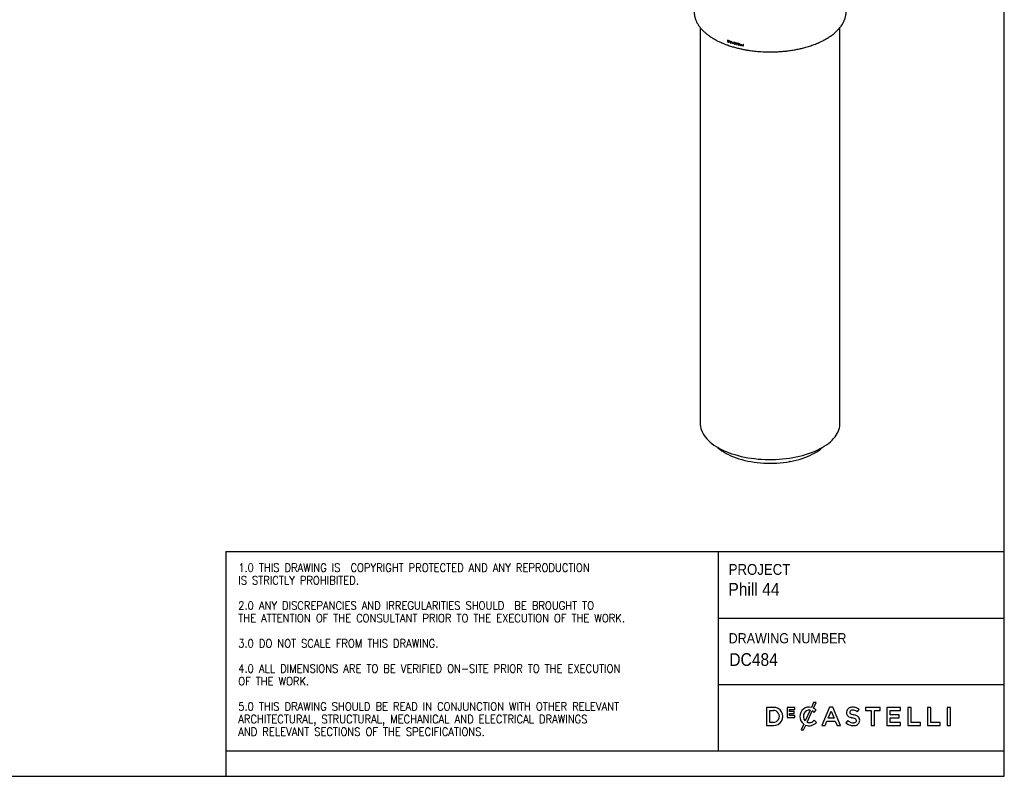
# Model space of a CAD drawing. Header units: millimetres. Extents: x 116 to 4234, y 95 to 2977.
# Tile 2 of 3: x 2297 to 4234, y 95 to 1582. Entities that reach past the tile are written whole.
import ezdxf

# ---------------------------------------------------------------- set-up
doc = ezdxf.new("R2010")
doc.units = ezdxf.units.MM
doc.header["$LTSCALE"] = 10
doc.linetypes.add('SLD-Solido', pattern=[0])
doc.layers.add('NOTE', color=3, linetype='SLD-Solido')
doc.layers.add('SCHIZZI', color=9, linetype='Continuous')
doc.styles.add('SLDTEXTSTYLE0', font='Gothic.ttf', dxfattribs={"width": 0.913})
doc.styles.add('SLDTEXTSTYLE1', font='romans__.ttf', dxfattribs={"width": 0.893})

msp = doc.modelspace()

# ---------------------------------------------------------------- linework, layer by layer
for p, q in [((3635.5, 1566.87), (3635.5, 788.32)), ((3910.5, 788.32), (3910.5, 1566.89)), ((3690.44, 1541.35), (3689.34, 1541.73)), ((3689.34, 1541.73), (3689.34, 1538.82)), ((3689.45, 1538.9), (3689.34, 1538.82)), ((3689.34, 1538.82), (3690.62, 1538.37)), ((3689.45, 1541.82), (3689.45, 1538.9)), ((3689.45, 1538.9), (3690.73, 1538.46)), ((3689.7, 1541.24), (3689.69, 1539.06)), ((3689.69, 1539.06), (3690.6, 1538.75)), ((3689.81, 1541.33), (3689.7, 1541.24)), ((3690.44, 1540.99), (3689.7, 1541.24)), ((3690.55, 1541.07), (3689.81, 1541.33)), ((3690.6, 1541.29), (3690.44, 1541.35)), ((3690.55, 1541.07), (3690.44, 1540.99)), ((3690.58, 1540.93), (3690.44, 1540.99)), ((3690.69, 1541.02), (3690.55, 1541.07)), ((3690.69, 1541.02), (3690.58, 1540.93)), ((3690.73, 1538.46), (3690.62, 1538.37)), ((3691.48, 1540.36), (3691.37, 1540.28)), ((3691.61, 1539.11), (3691.51, 1539.02)), ((3691.93, 1538.82), (3691.82, 1538.73)), ((3693.91, 1540.2), (3692.74, 1540.58)), ((3692.74, 1540.58), (3692.74, 1538.95)), ((3692.84, 1539.03), (3692.74, 1538.95)), ((3692.74, 1538.95), (3693.91, 1538.57)), ((3692.85, 1540.67), (3692.84, 1539.03)), ((3692.84, 1539.03), (3694.01, 1538.65)), ((3693.07, 1540.38), (3692.96, 1540.29)), ((3692.96, 1539.81), (3692.96, 1540.29)), ((3692.96, 1540.29), (3693.91, 1539.98)), ((3693.91, 1539.5), (3692.96, 1539.81)), ((3693.07, 1539.67), (3692.96, 1539.59)), ((3692.96, 1539.09), (3692.96, 1539.59)), ((3692.96, 1539.59), (3693.91, 1539.28)), ((3693.91, 1538.79), (3692.96, 1539.09)), ((3693.07, 1540.38), (3694.02, 1540.07)), ((3693.07, 1539.67), (3694.02, 1539.37)), ((3693.91, 1539.98), (3693.91, 1540.2)), ((3693.91, 1539.28), (3693.91, 1539.5)), ((3693.91, 1538.57), (3693.91, 1538.79)), ((3694.88, 1538.3), (3694.78, 1538.21)), ((3695.41, 1537.04), (3695.05, 1536.33)), ((3695.15, 1536.42), (3695.05, 1536.33)), ((3695.05, 1536.33), (3695.45, 1536.21)), ((3695.52, 1537.12), (3695.15, 1536.42)), ((3695.15, 1536.42), (3695.55, 1536.29)), ((3695.52, 1537.12), (3695.41, 1537.04)), ((3695.45, 1536.21), (3695.75, 1536.77)), ((3695.57, 1537.33), (3696.48, 1539.06)), ((3695.67, 1537.42), (3695.57, 1537.33)), ((3695.76, 1539.69), (3695.66, 1539.6)), ((3695.67, 1537.42), (3696.58, 1539.15)), ((3695.85, 1536.86), (3695.75, 1536.77)), ((3695.9, 1539.3), (3695.8, 1539.22)), ((3695.9, 1537.07), (3696.82, 1538.81)), ((3696.13, 1536.71), (3696.03, 1536.62)), ((3696.58, 1539.15), (3696.48, 1539.06)), ((3696.94, 1539.94), (3696.63, 1539.35)), ((3696.73, 1539.44), (3696.63, 1539.35)), ((3697.04, 1540.02), (3696.73, 1539.44)), ((3696.92, 1538.9), (3696.82, 1538.81)), ((3697.34, 1539.81), (3696.94, 1539.94)), ((3696.97, 1539.1), (3697.34, 1539.81)), ((3697.03, 1538.57), (3697.27, 1538.78)), ((3697.13, 1538.66), (3697.03, 1538.57)), ((3697.27, 1536.67), (3697.03, 1537.03)), ((3697.13, 1538.66), (3697.37, 1538.87)), ((3699.72, 1538.48), (3698.38, 1535.91)), ((3698.48, 1536), (3698.38, 1535.91)), ((3698.38, 1535.91), (3698.79, 1535.79)), ((3699.81, 1538.57), (3698.48, 1536)), ((3698.48, 1536), (3698.89, 1535.88)), ((3698.79, 1535.79), (3699.21, 1536.6)), ((3699.31, 1536.69), (3699.21, 1536.6)), ((3699.21, 1536.6), (3700.63, 1536.19)), ((3699.31, 1536.69), (3700.73, 1536.28)), ((3699.92, 1537.97), (3699.38, 1536.92)), ((3699.38, 1536.92), (3700.47, 1536.6)), ((3700.12, 1538.37), (3699.72, 1538.48)), ((3700.02, 1538.06), (3699.92, 1537.97)), ((3700.47, 1536.6), (3699.92, 1537.97)), ((3700.56, 1536.69), (3700.02, 1538.06)), ((3701.47, 1535.02), (3700.12, 1538.37)), ((3700.56, 1536.69), (3700.47, 1536.6)), ((3700.73, 1536.28), (3700.63, 1536.19)), ((3700.63, 1536.19), (3701.05, 1535.14)), ((3700.73, 1536.28), (3701.15, 1535.23)), ((3701.15, 1535.23), (3701.05, 1535.14)), ((3701.05, 1535.14), (3701.47, 1535.02)), ((3701.15, 1535.23), (3701.56, 1535.11)), ((3702.68, 1535.48), (3702.3, 1535.59)), ((3702.73, 1534.95), (3702.64, 1534.86)), ((3703.04, 1536.17), (3702.95, 1536.08)), ((3702.95, 1536.08), (3703.54, 1535.75)), ((3703.13, 1537.19), (3703.04, 1537.1)), ((3703.04, 1536.17), (3703.63, 1535.84)), ((3704.26, 1535.73), (3703.61, 1536.09)), ((3704.12, 1536.93), (3704.03, 1536.84)), ((3704.24, 1535.51), (3704.15, 1535.42)), ((3704.33, 1536.51), (3704.24, 1536.42)), ((3704.24, 1536.42), (3704.62, 1536.32)), ((3704.33, 1536.51), (3704.71, 1536.41)), ((3704.44, 1535.24), (3704.35, 1535.14)), ((3704.48, 1534.49), (3704.39, 1534.4)), ((3708.18, 1536.17), (3705.68, 1536.8)), ((3705.68, 1536.8), (3705.68, 1536.44)), ((3705.77, 1536.53), (3705.68, 1536.44)), ((3705.68, 1536.44), (3706.68, 1536.18)), ((3705.77, 1536.89), (3705.77, 1536.53)), ((3705.77, 1536.53), (3706.77, 1536.27)), ((3706.77, 1536.27), (3706.68, 1536.18)), ((3706.68, 1536.18), (3706.69, 1533.62)), ((3706.78, 1533.71), (3706.69, 1533.62)), ((3706.69, 1533.62), (3707.18, 1533.5)), ((3706.77, 1536.27), (3706.78, 1533.71)), ((3706.78, 1533.71), (3707.27, 1533.59)), ((3707.27, 1536.14), (3707.18, 1536.05)), ((3707.18, 1536.05), (3708.18, 1535.8)), ((3707.18, 1533.5), (3707.18, 1536.05)), ((3707.27, 1536.14), (3708.27, 1535.89)), ((3708.18, 1535.8), (3708.18, 1536.17)), ((3711.68, 1535.31), (3709.41, 1535.85)), ((3709.41, 1535.85), (3709.41, 1532.94)), ((3709.5, 1533.04), (3709.41, 1532.94)), ((3709.41, 1532.94), (3711.68, 1532.41)), ((3709.5, 1535.95), (3709.5, 1533.04)), ((3709.5, 1533.04), (3711.77, 1532.5)), ((3709.89, 1535.48), (3709.8, 1535.39)), ((3709.8, 1534.49), (3709.8, 1535.39)), ((3709.8, 1535.39), (3711.68, 1534.95)), ((3711.68, 1534.04), (3709.8, 1534.49)), ((3709.89, 1534.21), (3709.8, 1534.12)), ((3709.8, 1533.22), (3709.8, 1534.12)), ((3709.8, 1534.12), (3711.68, 1533.68)), ((3711.68, 1532.77), (3709.8, 1533.22)), ((3709.89, 1535.48), (3711.77, 1535.04)), ((3709.89, 1534.21), (3711.77, 1533.77)), ((3711.68, 1534.95), (3711.68, 1535.31)), ((3711.68, 1533.68), (3711.68, 1534.04)), ((3711.68, 1532.41), (3711.68, 1532.77)), ((3713.07, 1535.01), (3713.06, 1532.09)), ((3713.14, 1532.18), (3713.06, 1532.09)), ((3713.06, 1532.09), (3715.25, 1531.61)), ((3713.46, 1534.93), (3713.07, 1535.01)), ((3713.15, 1535.11), (3713.14, 1532.18)), ((3713.14, 1532.18), (3715.32, 1531.7)), ((3713.46, 1532.37), (3713.46, 1534.93)), ((3715.25, 1531.98), (3713.46, 1532.37)), ((3715.25, 1531.61), (3715.25, 1531.98)), ((3716.48, 1534.27), (3716.47, 1531.35)), ((3716.55, 1531.44), (3716.47, 1531.35)), ((3716.47, 1531.35), (3718.68, 1530.89)), ((3716.87, 1534.19), (3716.48, 1534.27)), ((3716.55, 1534.37), (3716.55, 1531.44)), ((3716.55, 1531.44), (3718.76, 1530.99)), ((3716.87, 1531.63), (3716.87, 1534.19)), ((3718.68, 1531.26), (3716.87, 1531.63)), ((3718.68, 1530.89), (3718.68, 1531.26)), ((3720, 1533.57), (3719.99, 1530.63)), ((3720.07, 1530.73), (3719.99, 1530.63)), ((3719.99, 1530.63), (3720.4, 1530.55)), ((3720.4, 1533.49), (3720, 1533.57)), ((3720.07, 1533.67), (3720.07, 1530.73)), ((3720.07, 1530.73), (3720.47, 1530.65)), ((3720.4, 1530.55), (3720.4, 1533.49)), ((3812.49, 714.06), (3812.68, 713.78))]:
    msp.add_line(p, q)
at = {"flags": 128}
for points in [[(3695.48, 1539.11), (3695.42, 1539.07), (3695.37, 1539.03)], [(3704.27, 1534.84), (3704.32, 1534.89), (3704.37, 1534.94)], [(3635.5, 788.32), (3635.58, 785.99), (3635.98, 782.42), (3636.74, 778.86), (3637.84, 775.33), (3639.28, 771.83), (3641.07, 768.37), (3643.19, 764.97), (3645.65, 761.62), (3648.43, 758.34), (3651.53, 755.14), (3654.94, 752.02), (3658.65, 749), (3662.65, 746.07), (3666.93, 743.26), (3671.49, 740.55), (3676.3, 737.97), (3681.36, 735.52), (3686.66, 733.21), (3692.17, 731.03), (3697.9, 729), (3703.81, 727.12), (3709.9, 725.4), (3716.15, 723.84), (3722.54, 722.44), (3729.07, 721.21), (3735.71, 720.16), (3742.44, 719.27), (3749.25, 718.57), (3756.12, 718.04), (3763.03, 717.69), (3769.97, 717.52), (3776.92, 717.53), (3783.86, 717.72), (3790.77, 718.09), (3797.63, 718.65), (3804.43, 719.38), (3811.15, 720.28), (3817.78, 721.36), (3824.29, 722.61), (3830.66, 724.03), (3836.9, 725.61), (3842.96, 727.35), (3848.85, 729.25), (3854.55, 731.3), (3860.04, 733.49), (3865.3, 735.83), (3870.33, 738.29), (3875.11, 740.89), (3879.63, 743.61), (3883.88, 746.44), (3887.85, 749.38), (3891.52, 752.41), (3894.89, 755.54), (3897.95, 758.75), (3900.69, 762.04), (3903.1, 765.4), (3905.19, 768.81), (3906.93, 772.27), (3908.33, 775.78), (3909.39, 779.32), (3910.1, 782.88), (3910.46, 786.45), (3910.5, 788.32)], [(3669.42, 741.75), (3671.12, 740.21), (3674.57, 737.38), (3678.31, 734.66), (3682.34, 732.04), (3686.64, 729.54), (3691.2, 727.16), (3696.01, 724.92), (3701.05, 722.81), (3706.31, 720.85), (3711.76, 719.05), (3717.41, 717.4), (3723.21, 715.91), (3729.17, 714.58), (3735.26, 713.43), (3741.46, 712.45), (3747.76, 711.65), (3754.14, 711.03), (3760.57, 710.58), (3767.04, 710.32), (3773.52, 710.25), (3780.01, 710.35), (3786.47, 710.64), (3792.89, 711.11), (3799.26, 711.77), (3805.54, 712.6), (3811.73, 713.6)], [(3812.68, 713.78), (3818.7, 714.97), (3824.58, 716.34), (3830.3, 717.87), (3835.85, 719.56), (3841.22, 721.4), (3846.39, 723.38), (3851.33, 725.51), (3856.05, 727.78), (3860.51, 730.18), (3864.72, 732.69), (3868.66, 735.32), (3872.31, 738.06), (3875.66, 740.9), (3876.59, 741.75)]]:
    msp.add_lwpolyline(points, dxfattribs=at)
for points, knots in [([(3623.52, 1598.13), (3623.56, 1596.63), (3623.66, 1593.73), (3624.33, 1589.66), (3625.2, 1586.1), (3626.21, 1583.03), (3627.31, 1580.26), (3628.53, 1577.62), (3629.82, 1575.19), (3631.12, 1573.02), (3632.37, 1571.08), (3633.75, 1569.12), (3635.46, 1566.88), (3637.59, 1564.32), (3640.27, 1561.42), (3643.54, 1558.24), (3647.51, 1554.79), (3651.51, 1551.7), (3655.25, 1549.08), (3658.27, 1547.11), (3661.03, 1545.42), (3663.31, 1544.1), (3665.07, 1543.11), (3666.5, 1542.34), (3668.21, 1541.44), (3670.61, 1540.21), (3673.95, 1538.6), (3678.07, 1536.75), (3683.02, 1534.69), (3689.36, 1532.29), (3696.8, 1529.8), (3704.98, 1527.45), (3712.85, 1525.49), (3720.31, 1523.91), (3727.27, 1522.64), (3733.69, 1521.65), (3739.66, 1520.87), (3745.57, 1520.23), (3751.81, 1519.68), (3758.6, 1519.25), (3765.93, 1518.97), (3773.76, 1518.88), (3781.99, 1519.02), (3790.32, 1519.4), (3798.44, 1520.02), (3806.91, 1520.91), (3815.61, 1522.11), (3824.39, 1523.64), (3832.91, 1525.43), (3841.6, 1527.59), (3850.79, 1530.28), (3858.44, 1532.93), (3864.48, 1535.3), (3868.89, 1537.16), (3872.99, 1539.04), (3876.57, 1540.8), (3879.27, 1542.2), (3881.23, 1543.27), (3882.6, 1544.05), (3883.75, 1544.71), (3884.96, 1545.42), (3886.47, 1546.33), (3888.47, 1547.59), (3890.89, 1549.18), (3893.52, 1551.01), (3896.68, 1553.36), (3899.96, 1556.02), (3903.14, 1558.88), (3905.77, 1561.47), (3908.4, 1564.3), (3911.17, 1567.61), (3914.07, 1571.63), (3916.11, 1575.02), (3917.46, 1577.62), (3918.26, 1579.31), (3919.02, 1581.06), (3919.76, 1582.96), (3920.5, 1585.14), (3921.24, 1587.75), (3921.89, 1590.82), (3922.37, 1594.13), (3922.43, 1596.41), (3922.47, 1597.5)], [0, 0, 0, 0, 0.0170096, 0.0330047, 0.0469359, 0.0591184, 0.0702724, 0.0803492, 0.0908987, 0.0995487, 0.1069956, 0.1152587, 0.1244679, 0.1359352, 0.1487809, 0.1633313, 0.1796476, 0.1977777, 0.2087642, 0.2195951, 0.2286988, 0.2359951, 0.2414608, 0.2452442, 0.2492319, 0.257114, 0.2669003, 0.2786087, 0.2922548, 0.3078488, 0.3291704, 0.3493939, 0.3681983, 0.3855561, 0.4014532, 0.415886, 0.4288591, 0.4413425, 0.454979, 0.4697608, 0.4856424, 0.5025687, 0.5204749, 0.5389224, 0.5566544, 0.5735792, 0.5949107, 0.6148697, 0.633504, 0.6543202, 0.6771116, 0.7015868, 0.7136133, 0.7258996, 0.73818, 0.7488197, 0.7575989, 0.7627764, 0.7670898, 0.770564, 0.773792, 0.7787586, 0.7854296, 0.7937872, 0.8036601, 0.8134131, 0.8289226, 0.8421952, 0.8536096, 0.8643549, 0.8800953, 0.8969899, 0.9154138, 0.9220048, 0.9288103, 0.9358368, 0.943126, 0.9516553, 0.9617347, 0.9736054, 0.9873871, 1, 1, 1, 1]), ([(3691.37, 1540.28), (3691.32, 1540.35), (3691.22, 1540.48), (3690.94, 1540.71), (3690.73, 1540.84), (3690.58, 1540.93)], [0, 0, 0, 0, 0.2429349, 0.4878793, 1, 1, 1, 1]), ([(3691.64, 1540.43), (3691.58, 1540.52), (3691.44, 1540.71), (3691.08, 1541.01), (3690.8, 1541.18), (3690.6, 1541.29)], [0, 0, 0, 0, 0.2461647, 0.4904772, 1, 1, 1, 1]), ([(3690.6, 1538.75), (3690.69, 1538.73), (3690.86, 1538.7), (3691.19, 1538.77), (3691.38, 1538.92), (3691.51, 1539.02)], [0, 0, 0, 0, 0.24650506, 0.48808107, 1, 1, 1, 1]), ([(3690.62, 1538.37), (3690.74, 1538.35), (3690.98, 1538.31), (3691.42, 1538.39), (3691.66, 1538.59), (3691.82, 1538.73)], [0, 0, 0, 0, 0.25024265, 0.49191182, 1, 1, 1, 1]), ([(3691.48, 1540.36), (3691.43, 1540.43), (3691.33, 1540.57), (3691.05, 1540.8), (3690.84, 1540.93), (3690.69, 1541.02)], [0, 0, 0, 0, 0.2430077, 0.4879565, 1, 1, 1, 1]), ([(3690.73, 1538.46), (3690.85, 1538.44), (3691.09, 1538.39), (3691.53, 1538.47), (3691.77, 1538.68), (3691.93, 1538.82)], [0, 0, 0, 0, 0.25015318, 0.49178646, 1, 1, 1, 1]), ([(3691.51, 1539.02), (3691.55, 1539.11), (3691.61, 1539.23), (3691.64, 1539.43), (3691.61, 1539.76), (3691.48, 1540.05), (3691.37, 1540.28)], [0, 0, 0, 0, 0.25171835, 0.37133454, 0.48995728, 1, 1, 1, 1]), ([(3691.61, 1539.11), (3691.66, 1539.19), (3691.71, 1539.32), (3691.75, 1539.52), (3691.72, 1539.85), (3691.59, 1540.13), (3691.48, 1540.36)], [0, 0, 0, 0, 0.2517169, 0.3713469, 0.4899853, 1, 1, 1, 1]), ([(3691.82, 1538.73), (3691.87, 1538.85), (3691.97, 1539.09), (3692.02, 1539.66), (3691.8, 1540.12), (3691.64, 1540.43)], [0, 0, 0, 0, 0.2563654, 0.4960242, 1, 1, 1, 1]), ([(3695.66, 1539.6), (3695.51, 1539.56), (3695.21, 1539.49), (3694.89, 1539.18), (3694.78, 1538.72), (3694.78, 1538.38), (3694.78, 1538.21)], [0, 0, 0, 0, 0.2523854, 0.5022547, 0.7460858, 1, 1, 1, 1]), ([(3694.78, 1538.21), (3694.8, 1538.11), (3694.84, 1537.91), (3695.05, 1537.5), (3695.27, 1537.22), (3695.41, 1537.04)], [0, 0, 0, 0, 0.2463445, 0.4898453, 1, 1, 1, 1]), ([(3695.76, 1539.69), (3695.61, 1539.65), (3695.31, 1539.58), (3694.99, 1539.27), (3694.88, 1538.81), (3694.88, 1538.47), (3694.88, 1538.3)], [0, 0, 0, 0, 0.2522429, 0.5020842, 0.7459879, 1, 1, 1, 1]), ([(3694.88, 1538.3), (3694.9, 1538.2), (3694.94, 1537.99), (3695.15, 1537.58), (3695.37, 1537.31), (3695.52, 1537.12)], [0, 0, 0, 0, 0.2464263, 0.4899489, 1, 1, 1, 1]), ([(3695.8, 1539.22), (3695.69, 1539.18), (3695.53, 1539.13), (3695.35, 1539.01), (3695.21, 1538.85), (3695.15, 1538.55), (3695.14, 1538.3), (3695.14, 1538.17)], [0, 0, 0, 0, 0.25652, 0.3771563, 0.493959, 0.7368751, 1, 1, 1, 1]), ([(3695.14, 1538.17), (3695.17, 1538.02), (3695.25, 1537.72), (3695.46, 1537.46), (3695.57, 1537.33)], [0, 0, 0, 0, 0.4999949, 1, 1, 1, 1]), ([(3695.9, 1539.3), (3695.79, 1539.27), (3695.64, 1539.23), (3695.51, 1539.14), (3695.48, 1539.11)], [0, 0, 0, 0, 0.7229706, 1, 1, 1, 1]), ([(3696.63, 1539.35), (3696.47, 1539.44), (3696.14, 1539.6), (3695.82, 1539.6), (3695.66, 1539.6)], [0, 0, 0, 0, 0.5000004, 1, 1, 1, 1]), ([(3695.75, 1536.77), (3695.79, 1536.75), (3695.89, 1536.69), (3695.98, 1536.65), (3696.03, 1536.62)], [0, 0, 0, 0, 0.5000009, 1, 1, 1, 1]), ([(3696.48, 1539.06), (3696.36, 1539.11), (3696.13, 1539.22), (3695.91, 1539.22), (3695.8, 1539.22)], [0, 0, 0, 0, 0.5000002, 1, 1, 1, 1]), ([(3695.85, 1536.86), (3695.9, 1536.83), (3695.99, 1536.78), (3696.09, 1536.73), (3696.13, 1536.71)], [0, 0, 0, 0, 0.5000138, 1, 1, 1, 1]), ([(3696.58, 1539.15), (3696.46, 1539.2), (3696.24, 1539.31), (3696.01, 1539.31), (3695.9, 1539.3)], [0, 0, 0, 0, 0.4999842, 1, 1, 1, 1]), ([(3696.08, 1536.97), (3696.05, 1536.99), (3695.99, 1537.01), (3695.93, 1537.05), (3695.9, 1537.07)], [0, 0, 0, 0, 0.5000003, 1, 1, 1, 1]), ([(3696.03, 1536.62), (3696.14, 1536.58), (3696.36, 1536.49), (3696.81, 1536.47), (3697.09, 1536.59), (3697.27, 1536.67)], [0, 0, 0, 0, 0.24916536, 0.49058715, 1, 1, 1, 1]), ([(3697.03, 1537.03), (3696.97, 1536.98), (3696.85, 1536.9), (3696.52, 1536.87), (3696.26, 1536.93), (3696.08, 1536.97)], [0, 0, 0, 0, 0.2457334, 0.4863985, 1, 1, 1, 1]), ([(3696.13, 1536.71), (3696.25, 1536.67), (3696.47, 1536.58), (3696.91, 1536.56), (3697.19, 1536.68), (3697.38, 1536.76)], [0, 0, 0, 0, 0.2491147, 0.490506, 1, 1, 1, 1]), ([(3696.82, 1538.81), (3696.85, 1538.77), (3696.93, 1538.7), (3696.99, 1538.61), (3697.03, 1538.57)], [0, 0, 0, 0, 0.5000005, 1, 1, 1, 1]), ([(3696.92, 1538.9), (3696.96, 1538.86), (3697.03, 1538.79), (3697.1, 1538.7), (3697.13, 1538.66)], [0, 0, 0, 0, 0.4999587, 1, 1, 1, 1]), ([(3697.27, 1538.78), (3697.22, 1538.83), (3697.13, 1538.95), (3697.02, 1539.05), (3696.97, 1539.1)], [0, 0, 0, 0, 0.4999998, 1, 1, 1, 1]), ([(3702.3, 1535.59), (3702.31, 1535.53), (3702.32, 1535.41), (3702.44, 1535.15), (3702.56, 1534.98), (3702.64, 1534.86)], [0, 0, 0, 0, 0.2393611, 0.4824621, 1, 1, 1, 1]), ([(3702.4, 1535.68), (3702.41, 1535.62), (3702.42, 1535.5), (3702.53, 1535.24), (3702.65, 1535.07), (3702.73, 1534.95)], [0, 0, 0, 0, 0.2394261, 0.4825456, 1, 1, 1, 1]), ([(3702.84, 1537.46), (3702.78, 1537.44), (3702.67, 1537.39), (3702.54, 1537.25), (3702.47, 1537.07), (3702.45, 1536.86), (3702.5, 1536.65), (3702.66, 1536.37), (3702.83, 1536.2), (3702.95, 1536.08)], [0, 0, 0, 0, 0.1222559, 0.2482293, 0.3779492, 0.5050119, 0.6248848, 0.7441004, 1, 1, 1, 1]), ([(3702.7, 1537.4), (3702.68, 1537.38), (3702.62, 1537.32), (3702.56, 1537.16), (3702.54, 1536.96), (3702.59, 1536.74), (3702.76, 1536.47), (3702.93, 1536.29), (3703.04, 1536.17)], [0, 0, 0, 0, 0.07264703, 0.23269625, 0.38948946, 0.53739952, 0.68445258, 1, 1, 1, 1]), ([(3702.64, 1534.86), (3702.78, 1534.75), (3703.05, 1534.55), (3703.67, 1534.28), (3704.1, 1534.35), (3704.39, 1534.4)], [0, 0, 0, 0, 0.2552117, 0.4957238, 1, 1, 1, 1]), ([(3702.84, 1535.11), (3702.8, 1535.17), (3702.71, 1535.29), (3702.69, 1535.42), (3702.68, 1535.48)], [0, 0, 0, 0, 0.5000092, 1, 1, 1, 1]), ([(3702.73, 1534.95), (3702.87, 1534.84), (3703.15, 1534.64), (3703.76, 1534.37), (3704.19, 1534.44), (3704.48, 1534.49)], [0, 0, 0, 0, 0.2552339, 0.4957264, 1, 1, 1, 1]), ([(3704.22, 1537.11), (3704.11, 1537.19), (3703.9, 1537.34), (3703.41, 1537.52), (3703.07, 1537.49), (3702.84, 1537.46)], [0, 0, 0, 0, 0.25128492, 0.49082791, 1, 1, 1, 1]), ([(3704.16, 1534.75), (3704.06, 1534.73), (3703.85, 1534.68), (3703.39, 1534.76), (3703.06, 1534.97), (3702.84, 1535.11)], [0, 0, 0, 0, 0.2510998, 0.4899366, 1, 1, 1, 1]), ([(3703.09, 1536.38), (3703.03, 1536.44), (3702.94, 1536.53), (3702.87, 1536.65), (3702.85, 1536.71), (3702.85, 1536.77), (3702.86, 1536.85), (3702.93, 1536.96), (3702.99, 1537.04), (3703.04, 1537.1)], [0, 0, 0, 0, 0.2624948, 0.3749741, 0.4266249, 0.4796876, 0.5848969, 0.717149, 1, 1, 1, 1]), ([(3703.04, 1537.1), (3703.11, 1537.12), (3703.26, 1537.15), (3703.61, 1537.08), (3703.86, 1536.94), (3704.03, 1536.84)], [0, 0, 0, 0, 0.2458048, 0.4847741, 1, 1, 1, 1]), ([(3703.61, 1536.09), (3703.52, 1536.13), (3703.34, 1536.22), (3703.17, 1536.33), (3703.09, 1536.38)], [0, 0, 0, 0, 0.5, 1, 1, 1, 1]), ([(3703.13, 1537.19), (3703.21, 1537.21), (3703.35, 1537.24), (3703.7, 1537.17), (3703.95, 1537.03), (3704.12, 1536.93)], [0, 0, 0, 0, 0.24583809, 0.48478862, 1, 1, 1, 1]), ([(3703.54, 1535.75), (3703.64, 1535.7), (3703.84, 1535.6), (3704.05, 1535.48), (3704.15, 1535.42)], [0, 0, 0, 0, 0.5000003, 1, 1, 1, 1]), ([(3703.63, 1535.84), (3703.73, 1535.79), (3703.94, 1535.69), (3704.14, 1535.57), (3704.24, 1535.51)], [0, 0, 0, 0, 0.4999881, 1, 1, 1, 1]), ([(3704.03, 1536.84), (3704.09, 1536.78), (3704.2, 1536.65), (3704.23, 1536.49), (3704.24, 1536.42)], [0, 0, 0, 0, 0.5000052, 1, 1, 1, 1]), ([(3704.12, 1536.93), (3704.18, 1536.87), (3704.29, 1536.74), (3704.32, 1536.59), (3704.33, 1536.51)], [0, 0, 0, 0, 0.4998911, 1, 1, 1, 1]), ([(3704.15, 1535.42), (3704.19, 1535.38), (3704.29, 1535.31), (3704.33, 1535.2), (3704.35, 1535.14)], [0, 0, 0, 0, 0.5000071, 1, 1, 1, 1]), ([(3704.35, 1535.14), (3704.35, 1535.06), (3704.35, 1534.88), (3704.22, 1534.79), (3704.16, 1534.75)], [0, 0, 0, 0, 0.4999991, 1, 1, 1, 1]), ([(3704.62, 1536.32), (3704.61, 1536.38), (3704.6, 1536.52), (3704.46, 1536.79), (3704.32, 1536.98), (3704.22, 1537.11)], [0, 0, 0, 0, 0.24078966, 0.48389083, 1, 1, 1, 1]), ([(3704.24, 1535.51), (3704.28, 1535.47), (3704.38, 1535.4), (3704.42, 1535.29), (3704.44, 1535.24)], [0, 0, 0, 0, 0.4998573, 1, 1, 1, 1]), ([(3704.72, 1535.11), (3704.7, 1535.17), (3704.67, 1535.28), (3704.51, 1535.5), (3704.36, 1535.64), (3704.26, 1535.73)], [0, 0, 0, 0, 0.23757053, 0.47892503, 1, 1, 1, 1]), ([(3704.44, 1535.24), (3704.44, 1535.15), (3704.45, 1535.03), (3704.37, 1534.96), (3704.36, 1534.95)], [0, 0, 0, 0, 0.7523018, 1, 1, 1, 1]), ([(3704.39, 1534.4), (3704.45, 1534.43), (3704.56, 1534.5), (3704.69, 1534.74), (3704.71, 1534.96), (3704.72, 1535.11)], [0, 0, 0, 0, 0.2434361, 0.4830256, 1, 1, 1, 1]), ([(3704.48, 1534.49), (3704.54, 1534.52), (3704.62, 1534.56), (3704.66, 1534.63), (3704.67, 1534.65)], [0, 0, 0, 0, 0.7726441, 1, 1, 1, 1]), ([(3811.73, 713.6), (3811.74, 713.67), (3811.76, 713.79), (3811.85, 713.93), (3811.94, 714.01), (3812.05, 714.08), (3812.2, 714.12), (3812.37, 714.13), (3812.51, 714.07), (3812.62, 713.94), (3812.66, 713.84), (3812.68, 713.78)], [0, 0, 0, 0, 0.1447044, 0.2649049, 0.3216141, 0.3794312, 0.5077986, 0.6169868, 0.7251836, 0.8490068, 1, 1, 1, 1])]:
    msp.add_open_spline(points, degree=3, knots=knots)
at = {"layer": 'SCHIZZI', "color": 7}
for p, q in [((4233.7, 94.81), (4233.51, 2977.4)), ((2702.58, 536.99), (2702.58, 145.03)), ((2702.58, 536.99), (4233.67, 536.99)), ((3670.99, 536.99), (3670.99, 145.03)), ((3670.99, 405.61), (4233.68, 405.61)), ((3670.99, 275.39), (4233.69, 275.39)), ((3858.39, 239.69), (3854.14, 230.34)), ((3863.3, 239.69), (3858.39, 239.69)), ((3858.43, 228.99), (3863.3, 239.69)), ((3779.42, 230.29), (3766.18, 230.29)), ((3766.18, 230.29), (3766.18, 194.9)), ((3772.69, 200.86), (3772.69, 224.33)), ((3772.69, 224.33), (3779.42, 224.33)), ((3821.66, 230.04), (3806.85, 230.04)), ((3806.85, 230.04), (3806.85, 210.41)), ((3811.14, 222.22), (3811.14, 226.2)), ((3811.14, 226.2), (3821.66, 226.2)), ((3820.4, 222.22), (3811.14, 222.22)), ((3811.14, 218.38), (3820.4, 218.38)), ((3811.14, 214.25), (3811.14, 218.38)), ((3821.8, 214.25), (3811.14, 214.25)), ((3820.4, 218.38), (3820.4, 222.22)), ((3821.66, 226.2), (3821.66, 230.04)), ((3821.8, 210.41), (3821.8, 214.25)), ((3851.52, 224.76), (3841.9, 203.67)), ((3845.66, 201.12), (3855.78, 223.35)), ((3859.68, 220.45), (3863.87, 225.27)), ((3863.87, 225.27), (3863.75, 225.38)), ((3890.13, 230.54), (3874.57, 194.9)), ((3887.26, 209.17), (3893, 222.56)), ((3896.07, 230.54), (3890.13, 230.54)), ((3893, 222.56), (3898.79, 209.17)), ((3896.11, 230.43), (3896.07, 230.54)), ((3911.63, 194.9), (3896.11, 230.43)), ((3944.59, 221.41), (3948.09, 226.35)), ((3989.22, 230.29), (3960.44, 230.29)), ((3960.44, 230.29), (3960.44, 224.23)), ((3960.44, 224.23), (3971.55, 224.23)), ((3971.55, 224.23), (3971.55, 194.9)), ((3978.11, 194.9), (3978.11, 224.23)), ((3978.11, 224.23), (3989.22, 224.23)), ((3989.22, 224.23), (3989.22, 230.29)), ((4029.2, 230.29), (4002.88, 230.29)), ((4002.88, 230.29), (4002.88, 194.9)), ((4009.39, 215.68), (4009.39, 224.43)), ((4009.39, 224.43), (4029.2, 224.43)), ((4026.95, 215.68), (4009.39, 215.68)), ((4026.95, 209.82), (4026.95, 215.68)), ((4029.2, 224.43), (4029.2, 230.29)), ((4050.42, 230.29), (4043.91, 230.29)), ((4043.91, 230.29), (4043.91, 194.9)), ((4050.42, 200.86), (4050.42, 230.29)), ((4088.91, 230.29), (4082.4, 230.29)), ((4082.4, 230.29), (4082.4, 194.9)), ((4088.91, 200.86), (4088.91, 230.29)), ((4121.23, 230.29), (4121.23, 194.9)), ((4127.74, 230.29), (4121.23, 230.29)), ((4127.74, 194.9), (4127.74, 230.29)), ((3766.18, 194.9), (3779.42, 194.9)), ((3779.42, 200.86), (3772.69, 200.86)), ((3806.85, 210.41), (3821.8, 210.41)), ((3831.67, 212.42), (3831.67, 212.49)), ((3839.12, 197.57), (3833.83, 185.93)), ((3838.74, 185.93), (3843.09, 195.47)), ((3864.12, 200.69), (3859.93, 204.93)), ((3864, 200.57), (3864.12, 200.69)), ((3874.57, 194.9), (3881.25, 194.9)), ((3881.25, 194.9), (3884.86, 203.36)), ((3884.86, 203.36), (3901.19, 203.36)), ((3898.79, 209.17), (3887.26, 209.17)), ((3901.19, 203.36), (3904.74, 194.9)), ((3904.74, 194.9), (3911.63, 194.9)), ((3925.75, 204.75), (3921.82, 200.09)), ((3971.55, 194.9), (3978.11, 194.9)), ((4002.88, 194.9), (4029.46, 194.9)), ((4009.39, 209.82), (4026.95, 209.82)), ((4009.39, 200.76), (4009.39, 209.82)), ((4029.46, 200.76), (4009.39, 200.76)), ((4029.46, 194.9), (4029.46, 200.76)), ((4043.91, 194.9), (4068.84, 194.9)), ((4068.84, 200.86), (4050.42, 200.86)), ((4068.84, 194.9), (4068.84, 200.86)), ((4082.4, 194.9), (4107.32, 194.9)), ((4107.32, 200.86), (4088.91, 200.86)), ((4107.32, 194.9), (4107.32, 200.86)), ((4121.23, 194.9), (4127.74, 194.9)), ((3833.83, 185.93), (3838.74, 185.93)), ((2702.58, 145.03), (2702.58, 94.81)), ((2702.58, 145.03), (4233.7, 145.03)), ((115.73, 94.81), (4233.7, 94.81))]:
    msp.add_line(p, q, dxfattribs=at)
for centre, radius, start, end in [((3780.38, 212.59), 17.72, 266.90157, 93.09843), ((3779.67, 212.59), 11.74, 268.76628, 91.23372), ((3849.82, 212.71), 18.15, 76.24523, 180.89091), ((3852.04, 212.7), 13.58, 153.58432, 221.73663), ((3849.8, 213.82), 11.08, 81.04863, 153.58432), ((3846.84, 207.28), 18.39, 45.72598, 60.90731), ((3850.54, 211.61), 19.08, 45.71394, 65.58709), ((3934.56, 220.21), 11.41, 162.43966, 192.31941), ((3930.84, 219.2), 7.56, 190.78984, 232.66765), ((3933.01, 220.38), 9.88, 114.63446, 160.64301), ((3934.77, 224.35), 14.04, 232.66765, 251.27083), ((3935.13, 215.76), 14.96, 89.50788, 114.63446), ((3933.52, 220.93), 3.93, 146.85935, 193.31029), ((3932.89, 220.78), 3.28, 193.31029, 230.56735), ((3934.23, 219.76), 5.2, 98.98092, 140.32353), ((3935.93, 224.92), 8.42, 232.44778, 252.59774), ((3935.24, 213.36), 11.67, 77.54474, 98.98092), ((3946.62, 254.29), 39.66, 250.55867, 257.31246), ((3935.4, 209.55), 21.17, 72.44471, 90.39732), ((3933.68, 207.82), 17.43, 51.25781, 76.47292), ((3932.48, 189.86), 26.3, 64.63254, 78.09895), ((3934.54, 208.74), 22.22, 52.42183, 70.96437), ((3940.17, 204.82), 9.5, 28.77124, 67.85987), ((3850.22, 212.42), 18.54, 180, 233.25786), ((3849.83, 213.3), 19.06, 249.30365, 318.58458), ((3850.03, 212.08), 11.8, 248.28377, 285.8766), ((3848.73, 215.33), 15.28, 287.21436, 317.11848), ((3936.37, 216.07), 21.61, 227.67997, 255.77334), ((3937.49, 216.91), 16.9, 225.98856, 252.68232), ((3941.24, 240.72), 31.63, 249.70068, 255.51463), ((3936.61, 217.02), 22.59, 255.77334, 272.44794), ((3936.68, 214.31), 14.17, 252.68232, 275.6739), ((3929.13, 193.85), 16.77, 73.32325, 75.51463), ((3939.28, 229.82), 20.6, 254.99999, 258.29329), ((3929.16, 180.99), 29.27, 70.27129, 78.29329), ((3937.2, 209.32), 14.88, 271.47111, 299.92604), ((3937.54, 206.78), 6.6, 274.6813, 307.58878), ((3935.62, 198.45), 10.65, 58.43436, 71.28416), ((3939.42, 204.48), 3.52, 27.46177, 59.71525), ((3939.32, 204.29), 3.54, 309.48388, 346.59381), ((3938.63, 204.45), 4.25, 346.59381, 22.92671), ((3940.05, 204.37), 9.16, 299.92604, 337.37946), ((3937.73, 205.11), 11.59, 338.409, 21.69569)]:
    msp.add_arc(centre, radius, start, end, dxfattribs=at)

# ---------------------------------------------------------------- texts
at = {"layer": 'NOTE', "color": 7, "attachment_point": 1}
for s, insert, char_height, style in [('1.0 THIS DRAWING IS  COPYRIGHT PROTECTED AND ANY REPRODUCTION', (2726.8, 512.95), 16.0701, 'SLDTEXTSTYLE1'), ('PROJECT', (3691.59, 512.13), 21.259, 'SLDTEXTSTYLE0'), ('IS STRICTLY PROHIBITED.', (2726.8, 488.15), 16.0701, 'SLDTEXTSTYLE1'), ('Phill 44', (3690.93, 474.95), 25.11, 'SLDTEXTSTYLE0'), ('2.0 ANY DISCREPANCIES AND IRREGULARITIES SHOULD  BE BROUGHT TO ', (2726.8, 438.54), 16.0701, 'SLDTEXTSTYLE1'), ('THE ATTENTION OF THE CONSULTANT PRIOR TO THE EXECUTION OF THE WORK.', (2726.8, 413.74), 16.0701, 'SLDTEXTSTYLE1'), ('DRAWING NUMBER', (3691.59, 376.25), 20.0877, 'SLDTEXTSTYLE0'), ('3.0 DO NOT SCALE FROM THIS DRAWING.', (2726.8, 364.13), 16.0701, 'SLDTEXTSTYLE1'), (' DC484', (3684.26, 336.87), 25.11, 'SLDTEXTSTYLE0'), ('4.0 ALL DIMENSIONS ARE TO BE VERIFIED ON-SITE PRIOR TO THE EXECUTION ', (2726.8, 314.53), 16.0701, 'SLDTEXTSTYLE1'), ('OF THE WORK.', (2726.8, 289.72), 16.0701, 'SLDTEXTSTYLE1'), ('5.0 THIS DRAWING SHOULD BE READ IN CONJUNCTION WITH OTHER RELEVANT ', (2726.8, 240.12), 16.0701, 'SLDTEXTSTYLE1'), ('ARCHITECTURAL, STRUCTURAL, MECHANICAL AND ELECTRICAL DRAWINGS ', (2726.8, 215.32), 16.0701, 'SLDTEXTSTYLE1'), ('AND RELEVANT SECTIONS OF THE SPECIFICATIONS.', (2726.8, 190.51), 16.0701, 'SLDTEXTSTYLE1')]:
    msp.add_mtext(s, dxfattribs=dict(at, insert=insert, char_height=char_height, style=style))

doc.saveas('drawing.dxf')
